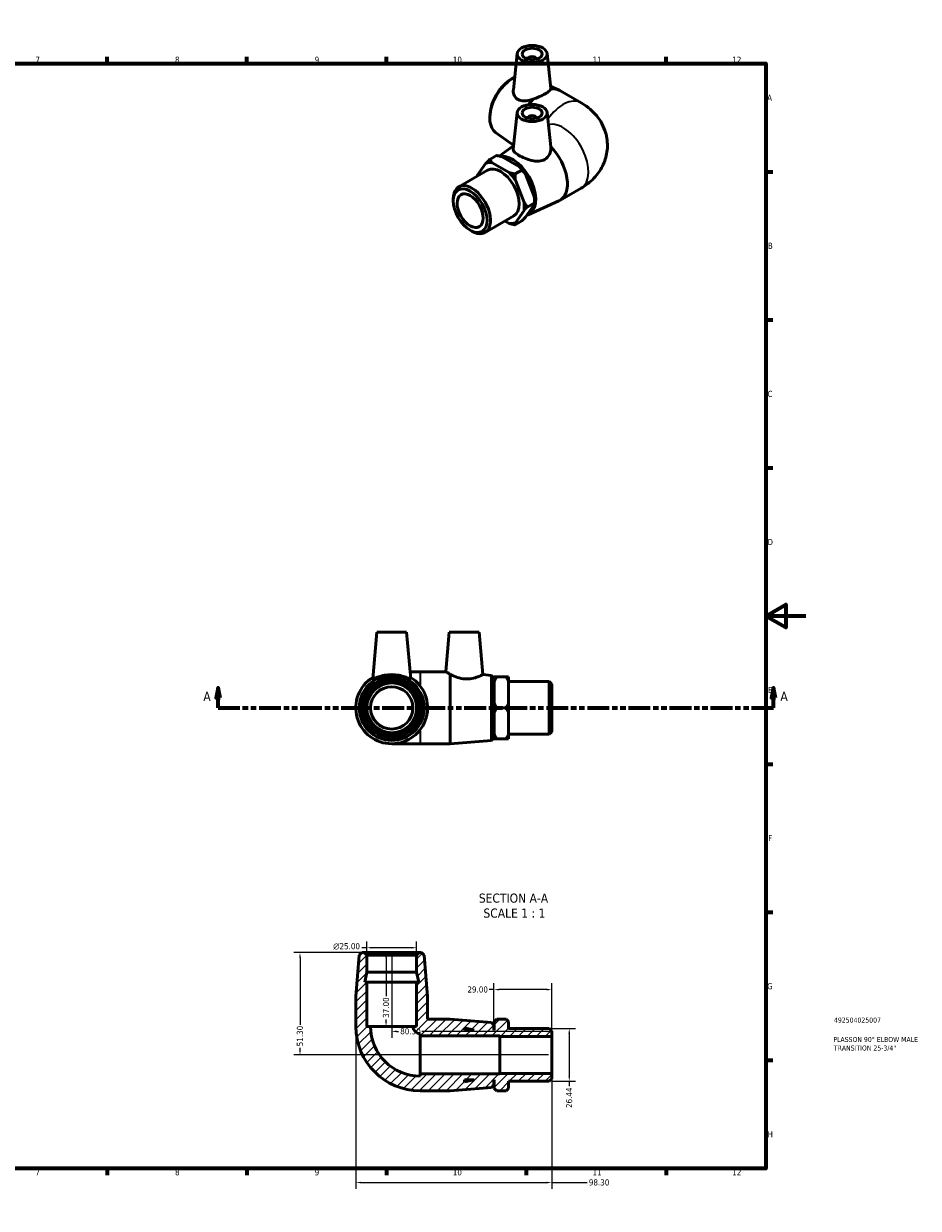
# Model space of a CAD drawing. Header units: millimetres. Extents: x 0 to 897, y -40 to 599.
# Tile 3 of 3: x 449 to 897, y 0 to 594. Entities that reach past the tile are written whole.
import ezdxf

# ---------------------------------------------------------------- set-up
doc = ezdxf.new("R2010")
doc.units = ezdxf.units.MM
doc.linetypes.add('DOUBLE_DASH_CHAIN', pattern=[1.2403, 0.6614, -0.0827, 0.1654, -0.0827, 0.1654, -0.0827])
for name, color, linetype, lineweight in [('Border (ANSI)', 7, 'Continuous', 70), ('Dimension (ANSI)', 7, 'Continuous', 25), ('Hatch (ANSI)', 7, 'Continuous', 18), ('Section Line (ANSI)', 7, 'DOUBLE_DASH_CHAIN', 70), ('Symbol (ANSI)', 7, 'Continuous', 25), ('Title (ISO)', 7, 'Continuous', 50), ('Visible (ANSI)', 7, 'Continuous', 50), ('Visible Narrow (ANSI)', 7, 'Continuous', 35)]:
    doc.layers.add(name, color=color, linetype=linetype, lineweight=lineweight)
doc.styles.add('Label Text (ANSI)', font='tahoma.ttf')
doc.styles.add('Note Text (ANSI)', font='tahoma.ttf')
doc.styles.add('Note Text (ISO)', font='tahoma.ttf')
doc.dimstyles.new('Default - mm (ANSI)', dxfattribs={"dimtxt": 3.048, "dimasz": 2.5, "dimexe": 3.175, "dimexo": 1.6002, "dimgap": 0.8, "dimtad": 0, "dimtoh": 1, "dimrnd": 1e-08, "dimzin": 4, "dimdsep": 46, "dimtxsty": 'Note Text (ANSI)', "dimcen": 0.09, "dimdle": 10, "dimclrd": 256, "dimclre": 256, "dimclrt": 230, "dimadec": 1, "dimazin": 1, "dimtfac": 1, "dimtofl": 0, "dimtmove": 0, "dimatfit": 3, "dimfxl": 1, "dimtolj": 1, "dimtzin": 4, "dimlwd": -1, "dimlwe": -1, "dimarcsym": 0})

# ---------------------------------------------------------------- blocks, each defined once
blk = doc.blocks.new('Borders Default Border')
at = {"layer": 'Border (ANSI)'}
for p, q in [((70.08, 574), (70.08, 577.45)), ((140.17, 574), (140.17, 577.45)), ((210.25, 574), (210.25, 577.45)), ((280.33, 574), (280.33, 577.45)), ((350.42, 574), (350.42, 577.45)), ((490.58, 574), (490.58, 577.45)), ((560.67, 574), (560.67, 577.45)), ((630.75, 574), (630.75, 577.45)), ((700.83, 574), (700.83, 577.45)), ((770.92, 574), (770.92, 577.45)), ((20, 519.75), (16.55, 519.75)), ((821, 519.75), (824.45, 519.75)), ((20, 445.5), (16.55, 445.5)), ((821, 445.5), (824.45, 445.5)), ((20, 371.25), (16.55, 371.25)), ((821, 371.25), (824.45, 371.25)), ((20, 222.75), (16.55, 222.75)), ((821, 222.75), (824.45, 222.75)), ((20, 148.5), (16.55, 148.5)), ((821, 148.5), (824.45, 148.5)), ((20, 74.25), (16.55, 74.25)), ((821, 74.25), (824.45, 74.25)), ((70.08, 20), (70.08, 16.55)), ((140.17, 20), (140.17, 16.55)), ((210.25, 20), (210.25, 16.55)), ((280.33, 20), (280.33, 16.55)), ((350.42, 20), (350.42, 16.55)), ((490.58, 20), (490.58, 16.55)), ((560.67, 20), (560.67, 16.55)), ((630.75, 20), (630.75, 16.55)), ((700.83, 20), (700.83, 16.55)), ((770.92, 20), (770.92, 16.55))]:
    blk.add_line(p, q, dxfattribs=at)
at = {"layer": 'Border (ANSI)', "flags": 128}
for points in [[(420.5, 594), (420.5, 574), (414.73, 584), (426.27, 584), (420.5, 574)], [(20, 20), (20, 574), (821, 574), (821, 20), (20, 20)], [(0, 297), (20, 297), (10, 302.77), (10, 291.23), (20, 297)], [(841, 297), (821, 297), (831, 302.77), (831, 291.23), (821, 297)], [(420.5, 0), (420.5, 20), (414.73, 10), (426.27, 10), (420.5, 20)]]:
    blk.add_lwpolyline(points, dxfattribs=at)
at = {"layer": 'Border (ANSI)', "color": 230, "true_color": 0xff0080, "attachment_point": 7, "style": 'Note Text (ANSI)'}
for s, insert, char_height in [('1', (34.35, 574.4), 3.05), ('2', (104.2, 574.4), 3.05), ('3', (174.26, 574.34), 3.05), ('4', (244.23, 574.4), 3.05), ('5', (314.48, 574.34), 3.05), ('6', (384.49, 574.34), 3.05), ('7', (454.6, 574.4), 3.05), ('8', (524.63, 574.33), 3.05), ('9', (594.7, 574.34), 3.05), ('10', (663.96, 574.34), 3.048), ('11', (734.04, 574.4), 3.048), ('12', (804.13, 574.4), 3.048), ('A', (16.78, 555.35), 3.05), ('A', (821.63, 555.35), 3.05), ('B', (17.15, 481.1), 3.05), ('B', (821.99, 481.1), 3.05), ('C', (16.95, 406.8), 3.05), ('C', (821.8, 406.8), 3.05), ('D', (16.96, 332.6), 3.05), ('D', (821.81, 332.6), 3.05), ('E', (17.21, 258.35), 3.05), ('E', (822.05, 258.35), 3.05), ('F', (17.29, 184.1), 3.05), ('F', (822.14, 184.1), 3.05), ('G', (16.81, 109.79), 3.05), ('G', (821.66, 109.79), 3.05), ('H', (16.97, 35.6), 3.05), ('H', (821.81, 35.6), 3.05), ('1', (34.35, 16.55), 3.05), ('2', (104.2, 16.55), 3.05), ('3', (174.26, 16.49), 3.05), ('4', (244.23, 16.55), 3.05), ('5', (314.48, 16.49), 3.05), ('6', (384.49, 16.49), 3.05), ('7', (454.6, 16.55), 3.05), ('8', (524.63, 16.48), 3.05), ('9', (594.7, 16.49), 3.05), ('10', (663.96, 16.49), 3.048), ('11', (734.04, 16.55), 3.048), ('12', (804.13, 16.55), 3.048)]:
    blk.add_mtext(s, dxfattribs=dict(at, insert=insert, char_height=char_height))
blk = doc.blocks.new('Title Blocks ISO')
at = {"layer": 'Title (ISO)', "color": 232, "true_color": 0xca0064, "style": 'Note Text (ISO)'}
for tag, p in [('PART_NUMBER_001', (34.16, 73.13)), ('DESCRIPTION_001', (33.84, 63.4)), ('DESCRIPTION_002', (34.09, 59.12))]:
    blk.add_attdef(tag, p, '', height=2.5, dxfattribs=at)
blk = doc.blocks.new('2dTransSection0')
at = {"layer": 'Section Line (ANSI)', "linetype": 'Continuous'}
for p, q in [((546.21, 260.93), (545.21, 255.93)), ((545.21, 255.93), (547.21, 255.93)), ((546.21, 255.93), (546.21, 260.93)), ((547.21, 255.93), (546.21, 260.93)), ((546.21, 250.93), (546.21, 255.93)), ((824.82, 260.93), (823.82, 255.93)), ((823.82, 255.93), (825.82, 255.93)), ((824.82, 255.93), (824.82, 260.93)), ((825.82, 255.93), (824.82, 260.93)), ((824.82, 250.93), (824.82, 255.93)), ((546.21, 250.93), (557.2, 250.93)), ((813.83, 250.93), (824.82, 250.93))]:
    blk.add_line(p, q, dxfattribs=at)
at = {"layer": 'Section Line (ANSI)', "linetype": 'DOUBLE_DASH_CHAIN', "ltscale": 16.597679}
blk.add_line((546.21, 250.93), (824.82, 250.93), dxfattribs=at)
at = {"layer": 'Section Line (ANSI)', "linetype": 'Continuous', "flags": 128}
for points in [[(547.21, 255.93), (546.21, 260.93), (545.21, 255.93), (547.21, 255.93)], [(825.82, 255.93), (824.82, 260.93), (823.82, 255.93), (825.82, 255.93)]]:
    blk.add_lwpolyline(points, dxfattribs=at)
at = {"layer": 'Section Line (ANSI)'}
for points in [[(547.21, 255.93), (546.21, 260.93), (545.21, 255.93), (547.21, 255.93)], [(825.82, 255.93), (824.82, 260.93), (823.82, 255.93), (825.82, 255.93)]]:
    blk.add_solid(points, dxfattribs=at)
at = {"layer": 'Section Line (ANSI)', "char_height": 4.57, "attachment_point": 7, "style": 'Label Text (ANSI)'}
for insert in [(538.85, 254.43), (828.29, 254.43)]:
    blk.add_mtext('A', dxfattribs=dict(at, insert=insert))
blk = doc.blocks.new('*D7')
at = {"layer": 'Defpoints', "color": 0, "transparency": 16777216}
for p in [(620.83, 130.66), (620.83, 126.96), (645.83, 126.96)]:
    blk.add_point(p, dxfattribs=at)
at = {"layer": 'Dimension (ANSI)', "transparency": 16777216}
for p, q in [((620.83, 128.56), (620.83, 133.84)), ((645.83, 128.56), (645.83, 133.84)), ((620.83, 130.66), (618.33, 130.66)), ((643.33, 130.66), (623.33, 130.66))]:
    blk.add_line(p, q, dxfattribs=at)
for points in [[(623.33, 131.08), (623.33, 130.25), (620.83, 130.66)], [(643.33, 131.08), (643.33, 130.25), (645.83, 130.66)]]:
    blk.add_solid(points, dxfattribs=at)
at = {"layer": 'Dimension (ANSI)', "color": 230, "true_color": 0xff0080, "transparency": 16777216, "insert": (603.98, 132.96), "char_height": 3.048, "attachment_point": 1, "style": 'Note Text (ANSI)'}
blk.add_mtext('\\A1;\\fAIGDT|b0|i0;\\H3.0480;\\ln\\fTahoma|b0|i0;\\H3.0480;25.00', dxfattribs=at)
blk = doc.blocks.new('*D8')
at = {"layer": 'Defpoints', "color": 0, "transparency": 16777216}
for p in [(619.58, 128.21), (587.33, 76.91), (713.63, 76.91)]:
    blk.add_point(p, dxfattribs=at)
at = {"layer": 'Dimension (ANSI)', "transparency": 16777216}
for p, q in [((617.98, 128.21), (584.16, 128.21)), ((587.33, 125.71), (587.33, 92.02)), ((587.33, 79.41), (587.33, 80.42)), ((712.03, 76.91), (584.16, 76.91))]:
    blk.add_line(p, q, dxfattribs=at)
for points in [[(586.91, 125.71), (587.75, 125.71), (587.33, 128.21)], [(586.91, 79.41), (587.75, 79.41), (587.33, 76.91)]]:
    blk.add_solid(points, dxfattribs=at)
at = {"layer": 'Dimension (ANSI)', "color": 230, "true_color": 0xff0080, "transparency": 16777216, "insert": (585.74, 81.22), "char_height": 3.048, "attachment_point": 1, "rotation": 90, "style": 'Note Text (ANSI)'}
blk.add_mtext('\\A1;51.30', dxfattribs=at)
blk = doc.blocks.new('*D9')
at = {"layer": 'Defpoints', "color": 0, "transparency": 16777216}
for p in [(615.33, 91.21), (713.63, 67.65), (713.63, 12.91)]:
    blk.add_point(p, dxfattribs=at)
at = {"layer": 'Dimension (ANSI)', "transparency": 16777216}
for p, q in [((615.33, 89.61), (615.33, 9.74)), ((713.63, 66.05), (713.63, 9.74)), ((617.83, 12.91), (711.13, 12.91)), ((713.63, 12.91), (731.41, 12.91))]:
    blk.add_line(p, q, dxfattribs=at)
for points in [[(617.83, 13.33), (617.83, 12.5), (615.33, 12.91)], [(711.13, 13.33), (711.13, 12.5), (713.63, 12.91)]]:
    blk.add_solid(points, dxfattribs=at)
at = {"layer": 'Dimension (ANSI)', "color": 230, "true_color": 0xff0080, "transparency": 16777216, "insert": (732.21, 14.51), "char_height": 3.048, "attachment_point": 1, "style": 'Note Text (ANSI)'}
blk.add_mtext('\\A1;98.30', dxfattribs=at)
blk = doc.blocks.new('*D10')
at = {"layer": 'Defpoints', "color": 0, "transparency": 16777216}
for p in [(712.38, 90.13), (712.38, 63.69), (722.38, 63.69)]:
    blk.add_point(p, dxfattribs=at)
at = {"layer": 'Dimension (ANSI)', "transparency": 16777216}
for p, q in [((713.98, 90.13), (725.56, 90.13)), ((722.38, 87.63), (722.38, 66.19)), ((713.98, 63.69), (725.56, 63.69)), ((722.38, 63.69), (722.38, 61.19))]:
    blk.add_line(p, q, dxfattribs=at)
for points in [[(721.96, 87.63), (722.8, 87.63), (722.38, 90.13)], [(721.96, 66.19), (722.8, 66.19), (722.38, 63.69)]]:
    blk.add_solid(points, dxfattribs=at)
at = {"layer": 'Dimension (ANSI)', "color": 230, "true_color": 0xff0080, "transparency": 16777216, "insert": (720.79, 50.29), "char_height": 3.048, "attachment_point": 1, "rotation": 90, "style": 'Note Text (ANSI)'}
blk.add_mtext('\\A1;26.44', dxfattribs=at)
blk = doc.blocks.new('*D11')
at = {"layer": 'Defpoints', "color": 0, "transparency": 16777216}
for p in [(633.33, 128.21), (630.5, 91.21), (633.33, 91.21)]:
    blk.add_point(p, dxfattribs=at)
at = {"layer": 'Dimension (ANSI)', "transparency": 16777216}
for p, q in [((630.5, 125.71), (630.5, 106.34)), ((630.5, 93.71), (630.5, 94.69))]:
    blk.add_line(p, q, dxfattribs=at)
for points in [[(630.08, 125.71), (630.91, 125.71), (630.5, 128.21)], [(630.08, 93.71), (630.91, 93.71), (630.5, 91.21)]]:
    blk.add_solid(points, dxfattribs=at)
at = {"layer": 'Dimension (ANSI)', "color": 230, "true_color": 0xff0080, "transparency": 16777216, "insert": (628.91, 95.49), "char_height": 3.048, "attachment_point": 1, "rotation": 90, "style": 'Note Text (ANSI)'}
blk.add_mtext('\\A1;37.00', dxfattribs=at)
blk = doc.blocks.new('*D12')
at = {"layer": 'Defpoints', "color": 0, "transparency": 16777216}
for p in [(684.63, 109.66), (684.63, 91.86), (713.63, 86.16)]:
    blk.add_point(p, dxfattribs=at)
at = {"layer": 'Dimension (ANSI)', "transparency": 16777216}
for p, q in [((684.63, 109.66), (682.13, 109.66)), ((684.63, 93.46), (684.63, 112.84)), ((711.13, 109.66), (687.13, 109.66)), ((713.63, 87.76), (713.63, 112.84))]:
    blk.add_line(p, q, dxfattribs=at)
for points in [[(687.13, 110.08), (687.13, 109.24), (684.63, 109.66)], [(711.13, 110.08), (711.13, 109.24), (713.63, 109.66)]]:
    blk.add_solid(points, dxfattribs=at)
at = {"layer": 'Dimension (ANSI)', "color": 230, "true_color": 0xff0080, "transparency": 16777216, "insert": (671.3, 111.25), "char_height": 3.048, "attachment_point": 1, "style": 'Note Text (ANSI)'}
blk.add_mtext('\\A1;29.00', dxfattribs=at)
blk = doc.blocks.new('*D13')
at = {"layer": 'Defpoints', "color": 0, "transparency": 16777216}
for p in [(633.33, 128.21), (633.33, 88.71), (713.63, 76.91)]:
    blk.add_point(p, dxfattribs=at)
at = {"layer": 'Dimension (ANSI)', "transparency": 16777216}
for p, q in [((633.33, 126.61), (633.33, 85.53)), ((635.83, 88.71), (636.79, 88.71)), ((711.13, 88.71), (648.49, 88.71))]:
    blk.add_line(p, q, dxfattribs=at)
for points in [[(635.83, 89.13), (635.83, 88.29), (633.33, 88.71)], [(711.13, 89.13), (711.13, 88.29), (713.63, 88.71)]]:
    blk.add_solid(points, dxfattribs=at)
at = {"layer": 'Dimension (ANSI)', "color": 230, "true_color": 0xff0080, "transparency": 16777216, "insert": (637.59, 90.3), "char_height": 3.048, "attachment_point": 1, "style": 'Note Text (ANSI)'}
blk.add_mtext('\\A1;80.30', dxfattribs=at)

msp = doc.modelspace()

# ---------------------------------------------------------------- hatches: boundary and pattern name
at = {"layer": 'Hatch (ANSI)'}
h = msp.add_hatch(dxfattribs=at)
h.set_pattern_fill('ANSI31', color=256, scale=25.4, style=0)
h.set_pattern_definition([(45, (0, 0), (-2.245064, 2.245064), [])])
edge = h.paths.add_edge_path()
edge.add_line((645.83, 113.407), (645.83, 91.207))
edge.add_line((645.83, 91.207), (643.955, 91.207))
edge.add_ellipse((647.63, 91.207), major_axis=(-3.675, 0), ratio=1, start_angle=0, end_angle=90)
edge.add_line((647.63, 87.532), (647.63, 86.407))
edge.add_line((647.63, 86.407), (687.53, 86.407))
edge.add_line((687.53, 86.407), (687.53, 86.162))
edge.add_line((687.53, 86.162), (713.63, 86.162))
edge.add_line((713.63, 86.162), (713.63, 88.878))
edge.add_line((713.63, 88.878), (712.38, 90.128))
edge.add_line((712.38, 90.128), (691.98, 90.128))
edge.add_line((691.98, 90.128), (691.98, 93.657))
edge.add_line((691.98, 93.657), (690.73, 94.907))
edge.add_line((690.73, 94.907), (685.98, 94.907))
edge.add_line((685.98, 94.907), (684.73, 93.657))
edge.add_line((684.73, 93.657), (684.73, 89.407))
edge.add_line((684.73, 89.407), (684.63, 89.407))
edge.add_line((684.63, 89.407), (684.63, 91.857))
edge.add_line((684.63, 91.857), (683.384, 93.209))
edge.add_line((683.384, 93.209), (662.63, 94.907))
edge.add_line((662.63, 94.907), (651.33, 94.907))
edge.add_line((651.33, 94.907), (651.33, 106.207))
edge.add_line((651.33, 106.207), (649.632, 126.961))
edge.add_line((649.632, 126.961), (648.28, 128.207))
edge.add_line((648.28, 128.207), (647.08, 128.207))
edge.add_line((647.08, 128.207), (645.83, 126.957))
edge.add_line((645.83, 126.957), (645.83, 118.341))
edge.add_line((645.83, 118.341), (646.879, 113.407))
edge.add_line((646.879, 113.407), (645.83, 113.407))
h.paths.add_polyline_path([(669.83, 90.456), (674.764, 89.407), (669.83, 89.407)], flags=0)
edge = h.paths.add_edge_path()
edge.add_ellipse((647.63, 91.207), major_axis=(-32.3, 0), ratio=1, start_angle=0, end_angle=90)
edge.add_line((647.63, 58.907), (662.63, 58.907))
edge.add_line((662.63, 58.907), (683.384, 60.605))
edge.add_line((683.384, 60.605), (684.63, 61.957))
edge.add_line((684.63, 61.957), (684.63, 64.407))
edge.add_line((684.63, 64.407), (684.73, 64.407))
edge.add_line((684.73, 64.407), (684.73, 60.157))
edge.add_line((684.73, 60.157), (685.98, 58.907))
edge.add_line((685.98, 58.907), (690.73, 58.907))
edge.add_line((690.73, 58.907), (691.98, 60.157))
edge.add_line((691.98, 60.157), (691.98, 63.687))
edge.add_line((691.98, 63.687), (712.38, 63.687))
edge.add_line((712.38, 63.687), (713.63, 64.937))
edge.add_line((713.63, 64.937), (713.63, 67.653))
edge.add_line((713.63, 67.653), (687.53, 67.653))
edge.add_line((687.53, 67.653), (687.53, 67.407))
edge.add_line((687.53, 67.407), (647.63, 67.407))
edge.add_line((647.63, 67.407), (647.63, 66.282))
edge.add_ellipse((647.63, 91.207), major_axis=(0, -24.925), ratio=1, start_angle=270, end_angle=360, ccw=False)
edge.add_line((622.705, 91.207), (620.83, 91.207))
edge.add_line((620.83, 91.207), (620.83, 113.407))
edge.add_line((620.83, 113.407), (619.782, 113.407))
edge.add_line((619.782, 113.407), (620.83, 118.341))
edge.add_line((620.83, 118.341), (620.83, 126.957))
edge.add_line((620.83, 126.957), (619.58, 128.207))
edge.add_line((619.58, 128.207), (618.38, 128.207))
edge.add_line((618.38, 128.207), (617.028, 126.961))
edge.add_line((617.028, 126.961), (615.33, 106.207))
edge.add_line((615.33, 106.207), (615.33, 91.207))
h.paths.add_polyline_path([(674.764, 64.407), (669.83, 63.359), (669.83, 64.407)], flags=0)

# ---------------------------------------------------------------- linework, layer by layer
at = {"layer": 'Visible (ANSI)'}
for p, q in [((696.294, 579.057), (694.341, 560.847)), ((701.779, 576.339), (701.779, 576.152)), ((705.779, 576.339), (705.779, 576.152)), ((711.265, 579.057), (713.143, 561.547)), ((692.186, 565.433), (692.978, 565.975)), ((713.029, 562.61), (717.174, 560.747)), ((717.712, 560.473), (728.318, 554.365)), ((682.644, 548.863), (682.573, 547.907)), ((696.294, 549.495), (694.316, 531.047)), ((701.779, 546.776), (701.779, 546.59)), ((705.779, 546.776), (705.779, 546.59)), ((711.265, 549.495), (713.107, 532.313)), ((685.459, 539.494), (694.524, 532.987)), ((687.193, 527.637), (694.514, 532.892)), ((680.597, 524.022), (676.263, 517.839)), ((685.854, 527.913), (682.496, 525.979)), ((692.309, 519.31), (683.642, 524.301)), ((688.768, 527.253), (697.436, 522.262)), ((666.953, 512.211), (681.378, 520.518)), ((695.223, 518.65), (698.582, 520.584)), ((700.481, 518.475), (704.815, 507.301)), ((699.688, 504.349), (695.355, 515.523)), ((717.712, 505.414), (728.318, 511.522)), ((664.202, 505.12), (664.202, 506.138)), ((701.702, 498.186), (717.174, 505.139)), ((704.946, 505.193), (704.946, 504.175)), ((695.355, 494.1), (699.688, 500.283)), ((704.815, 503.236), (700.481, 497.053)), ((701.587, 502.241), (704.946, 504.175)), ((680.148, 489.298), (694.573, 497.605)), ((690.156, 495.061), (692.309, 493.821)), ((698.582, 495.095), (695.223, 493.161)), ((672.634, 490.478), (673.515, 489.967)), ((625.83, 288.927), (623.781, 265.506)), ((625.83, 288.927), (640.83, 288.927)), ((640.83, 288.927), (642.879, 265.506)), ((662.13, 288.927), (660.397, 269.11)), ((662.13, 288.927), (677.13, 288.927)), ((677.13, 288.927), (678.997, 267.588)), ((647.63, 268.927), (642.58, 268.927)), ((660.695, 268.927), (647.63, 268.927)), ((662.63, 267.829), (662.63, 232.927)), ((683.384, 267.229), (678.997, 267.588)), ((683.384, 234.625), (683.384, 267.229)), ((684.63, 265.877), (683.384, 267.229)), ((684.63, 265.877), (684.63, 235.977)), ((684.73, 263.427), (684.63, 263.427)), ((684.73, 264.029), (684.73, 266.516)), ((684.73, 253.414), (684.73, 264.029)), ((685.98, 266.516), (690.73, 266.516)), ((691.98, 266.516), (691.98, 264.029)), ((712.38, 264.148), (691.98, 264.148)), ((691.98, 264.029), (691.98, 253.414)), ((712.38, 237.707), (712.38, 264.148)), ((713.63, 262.898), (712.38, 264.148)), ((713.63, 262.898), (713.63, 238.957)), ((684.73, 248.441), (684.73, 253.414)), ((685.98, 250.927), (690.73, 250.927)), ((691.98, 253.414), (691.98, 248.441)), ((684.73, 237.825), (684.73, 248.441)), ((691.98, 248.441), (691.98, 237.825)), ((684.73, 238.427), (684.63, 238.427)), ((684.73, 235.339), (684.73, 237.825)), ((691.98, 237.825), (691.98, 235.339)), ((712.38, 237.707), (691.98, 237.707)), ((713.63, 238.957), (712.38, 237.707)), ((633.33, 232.927), (647.63, 232.927)), ((662.63, 232.927), (647.63, 232.927)), ((683.384, 234.625), (662.63, 232.927)), ((684.63, 235.977), (683.384, 234.625)), ((685.98, 235.339), (690.73, 235.339)), ((617.028, 126.961), (615.33, 106.207)), ((618.38, 128.207), (617.028, 126.961)), ((619.58, 128.207), (618.38, 128.207)), ((620.83, 126.957), (619.58, 128.207)), ((647.08, 128.207), (619.58, 128.207)), ((620.83, 118.341), (620.83, 126.957)), ((620.83, 126.957), (645.83, 126.957)), ((647.08, 128.207), (645.83, 126.957)), ((645.83, 126.957), (645.83, 118.341)), ((648.28, 128.207), (647.08, 128.207)), ((649.632, 126.961), (648.28, 128.207)), ((651.33, 106.207), (649.632, 126.961)), ((619.782, 113.407), (620.83, 118.341)), ((620.83, 113.407), (619.782, 113.407)), ((620.83, 118.341), (645.83, 118.341)), ((620.83, 91.207), (620.83, 113.407)), ((620.83, 113.407), (645.83, 113.407)), ((645.83, 118.341), (646.879, 113.407)), ((645.83, 113.407), (645.83, 91.207)), ((646.879, 113.407), (645.83, 113.407)), ((615.33, 106.207), (615.33, 91.207)), ((651.33, 94.907), (651.33, 106.207)), ((622.705, 91.207), (620.83, 91.207)), ((622.705, 91.207), (643.955, 91.207)), ((645.83, 91.207), (643.955, 91.207)), ((662.63, 94.907), (651.33, 94.907)), ((683.384, 93.209), (662.63, 94.907)), ((669.83, 90.456), (674.764, 89.407)), ((669.83, 89.407), (669.83, 90.456)), ((674.764, 89.407), (669.83, 89.407)), ((684.63, 91.857), (683.384, 93.209)), ((684.63, 89.407), (684.63, 91.857)), ((684.73, 89.407), (684.63, 89.407)), ((685.98, 94.907), (684.73, 93.657)), ((684.73, 93.657), (684.73, 89.407)), ((685.98, 94.907), (690.73, 94.907)), ((691.98, 93.657), (690.73, 94.907)), ((691.98, 90.128), (691.98, 93.657)), ((712.38, 90.128), (691.98, 90.128)), ((713.63, 88.878), (712.38, 90.128)), ((647.63, 87.532), (647.63, 86.407)), ((647.63, 86.407), (687.53, 86.407)), ((647.63, 86.407), (647.63, 67.407)), ((687.53, 86.407), (687.53, 86.162)), ((687.53, 86.162), (713.63, 86.162)), ((687.53, 86.162), (687.53, 67.653)), ((713.63, 86.162), (713.63, 88.878)), ((713.63, 86.162), (713.63, 67.653)), ((687.53, 67.407), (647.63, 67.407)), ((647.63, 67.407), (647.63, 66.282)), ((713.63, 67.653), (687.53, 67.653)), ((687.53, 67.653), (687.53, 67.407)), ((713.63, 64.937), (713.63, 67.653)), ((662.63, 58.907), (683.384, 60.605)), ((674.764, 64.407), (669.83, 63.359)), ((669.83, 63.359), (669.83, 64.407)), ((669.83, 64.407), (674.764, 64.407)), ((683.384, 60.605), (684.63, 61.957)), ((684.63, 61.957), (684.63, 64.407)), ((684.63, 64.407), (684.73, 64.407)), ((684.73, 64.407), (684.73, 60.157)), ((684.73, 60.157), (685.98, 58.907)), ((690.73, 58.907), (691.98, 60.157)), ((691.98, 60.157), (691.98, 63.687)), ((691.98, 63.687), (712.38, 63.687)), ((712.38, 63.687), (713.63, 64.937)), ((647.63, 58.907), (662.63, 58.907)), ((690.73, 58.907), (685.98, 58.907))]:
    msp.add_line(p, q, dxfattribs=at)
for radius in [16.302, 14.95, 13.75, 12.5, 10.625]:
    msp.add_circle((633.33, 250.927), radius, dxfattribs=at)
for centre, radius, start, end in [((633.33, 250.927), 18, 121.803791, 58.196209), ((647.63, 91.207), 32.3, 180, 270), ((647.63, 91.207), 24.925, 180, 270), ((647.63, 91.207), 3.675, 180, 270)]:
    msp.add_arc(centre, radius, start, end, dxfattribs=at)
for centre, major_axis, ratio in [((703.779, 578.791), (-7.5, 0), 0.5758617), ((703.779, 578.791), (-5, 0), 0.5758617), ((703.779, 549.229), (-7.5, 0), 0.5758617), ((703.779, 549.229), (-5, 0), 0.5758617), ((672.667, 500.245), (-5.974, 10.373), 0.5780931), ((672.667, 500.245), (-4.618, 8.02), 0.5780931)]:
    msp.add_ellipse(centre, major_axis=major_axis, ratio=ratio, dxfattribs=at)
for centre, major_axis, ratio, start_param, end_param in [((703.779, 576.339), (-2, 0), 0.5758617, 2.9729035, 6.4518745), ((694.054, 553.325), (-8.135, -14.127), 0.5780931, 3.8412916, 6.2251868), ((693.173, 553.832), (-7.461, -12.955), 0.5780931, 4.0185648, 5.4062132), ((708.729, 544.874), (8.983, 15.599), 0.5780931, 0, 0.4322674), ((708.729, 544.874), (-8.983, -15.599), 0.5780931, 4.2762542, 4.4873682), ((703.779, 546.776), (2, 0), 0.5758617, 6.1144961, 9.5934671), ((708.729, 521.012), (8.983, -15.599), 0.5780931, 6.2251868, 8.2901164), ((687.976, 509.061), (-8.359, 14.515), 0.5780931, 5.8743206, 6.1723187), ((694.054, 512.561), (8.135, -14.127), 0.5780931, 6.159418, 9.1777679), ((687.976, 509.061), (-8.359, 14.515), 0.5780931, 0.6383328, 0.661155), ((687.976, 509.061), (-6.597, 11.457), 0.5780931, 3.1415927, 6.2831853), ((687.976, 509.061), (8.359, -14.515), 0.5780931, 1.6855304, 1.9835285), ((693.102, 512.013), (-8.359, 14.515), 0.5780931, 4.827123, 5.1251211), ((673.551, 500.754), (6.597, -11.457), 0.5780931, 5.4958534, 10.2121098), ((693.102, 512.013), (-8.359, 14.515), 0.5780931, 3.9289245, 4.0779236), ((687.976, 509.061), (8.359, -14.515), 0.5780931, 0.6383328, 0.9363309), ((687.976, 509.061), (8.359, -14.515), 0.5780931, 5.8743206, 6.1723187)]:
    msp.add_ellipse(centre, major_axis=major_axis, ratio=ratio, start_param=start_param, end_param=end_param, dxfattribs=at)
for points, knots in [([(696.69, 555.921), (695.906, 556.351), (695.255, 557.032), (694.439, 558.678), (694.272, 559.633), (694.321, 560.625), (694.329, 560.735), (694.342, 560.847)], [0, 0, 0, 0, 0.34962317, 0.34962317, 0.69924633, 0.69924633, 0.74284921, 0.74284921, 0.74284921, 0.74284921]), ([(704.351, 556.17), (705.28, 556.476), (706.241, 556.851), (708.334, 557.767), (709.432, 558.325), (711.185, 559.335), (711.929, 559.838), (712.794, 560.624), (713.023, 560.935), (713.108, 561.213)], [0.8564115, 0.8564115, 0.8564115, 0.8564115, 1.1438393, 1.1438393, 1.5157619, 1.5157619, 1.8876846, 1.8876846, 2.1751124, 2.1751124, 2.1751124, 2.1751124]), ([(713.142, 561.547), (713.146, 561.515), (713.147, 561.483), (713.145, 561.374), (713.133, 561.295), (713.108, 561.213)], [3.54221286, 3.54221286, 3.54221286, 3.54221286, 3.57806178, 3.57806178, 3.66255665, 3.66255665, 3.66255665, 3.66255665]), ([(704.351, 556.17), (704.077, 556.08), (703.807, 555.996), (702.328, 555.565), (701.039, 555.301), (698.655, 555.236), (697.556, 555.448), (696.69, 555.921)], [-0.85641149, -0.85641149, -0.85641149, -0.85641149, -0.77191662, -0.77191662, -0.38595831, -0.38595831, 0, 0, 0, 0]), ([(728.318, 554.365), (730.79, 552.941), (733.234, 551.11), (737.378, 546.427), (739.131, 543.693), (741.105, 537.995), (741.569, 535.263), (741.475, 530.006), (740.992, 527.501), (739.313, 522.792), (738.078, 520.632), (734.99, 516.547), (733.068, 514.772), (730.185, 512.66), (729.255, 512.061), (728.318, 511.522)], [4.712389, 4.712389, 4.712389, 4.712389, 5.0265482, 5.0265482, 5.3008356, 5.3008356, 5.5081183, 5.5081183, 5.7003408, 5.7003408, 5.9084861, 5.9084861, 6.164109, 6.164109, 6.2831853, 6.2831853, 6.2831853, 6.2831853]), ([(710.182, 525.964), (709.324, 525.447), (708.257, 525.139), (705.972, 524.999), (704.752, 525.155), (702.486, 525.67), (701.273, 526.068), (699.023, 526.98), (697.986, 527.491), (696.327, 528.447), (695.605, 528.949), (694.622, 529.898), (694.359, 530.35), (694.306, 530.862), (694.306, 530.953), (694.317, 531.047)], [0, 0, 0, 0, 0.3496232, 0.3496232, 0.6992463, 0.6992463, 1.0511595, 1.0511595, 1.4030726, 1.4030726, 1.7549857, 1.7549857, 2.1068988, 2.1068988, 2.1822403, 2.1822403, 2.1822403, 2.1822403]), ([(713.108, 532.308), (713.133, 532.076), (713.145, 531.843), (713.153, 530.565), (712.916, 529.422), (711.906, 527.403), (711.13, 526.534), (710.182, 525.964)], [-0.85641149, -0.85641149, -0.85641149, -0.85641149, -0.77191662, -0.77191662, -0.38595831, -0.38595831, 0, 0, 0, 0]), ([(642.871, 265.464), (642.819, 265.384), (642.525, 265.466), (641.485, 265.869), (640.741, 266.178), (639.077, 266.746), (638.033, 267.048), (635.747, 267.471), (634.503, 267.588), (632.157, 267.588), (630.913, 267.471), (628.627, 267.048), (627.584, 266.746), (625.92, 266.178), (625.175, 265.869), (624.136, 265.466), (623.842, 265.384), (623.783, 265.475), (623.78, 265.489), (623.782, 265.506)], [0, 0, 0, 0, 0.3496232, 0.3496232, 0.6992463, 0.6992463, 1.0511595, 1.0511595, 1.4030726, 1.4030726, 1.7549857, 1.7549857, 2.1068988, 2.1068988, 2.456522, 2.456522, 2.8061452, 2.8061452, 2.8546728, 2.8546728, 2.8546728, 2.8546728]), ([(660.397, 269.11), (660.397, 269.11), (660.648, 268.952), (661.515, 268.44), (662.033, 268.143), (662.63, 267.829)], [1.51576192, 1.51576192, 1.51576192, 1.51576192, 1.88768457, 1.88768457, 2.17511235, 2.17511235, 2.17511235, 2.17511235]), ([(678.997, 267.588), (678.997, 267.588), (678.773, 267.471), (677.877, 267.048), (677.207, 266.746), (675.665, 266.178), (674.685, 265.869), (672.492, 265.466), (671.277, 265.384), (668.834, 265.551), (667.507, 265.84), (665.107, 266.631), (664.028, 267.121), (662.988, 267.642), (662.806, 267.736), (662.63, 267.829)], [1.4030726, 1.4030726, 1.4030726, 1.4030726, 1.7549857, 1.7549857, 2.1068988, 2.1068988, 2.456522, 2.456522, 2.8061452, 2.8061452, 3.1921035, 3.1921035, 3.5780618, 3.5780618, 3.6625566, 3.6625566, 3.6625566, 3.6625566])]:
    msp.add_open_spline(points, degree=3, knots=knots, dxfattribs=at)
for points in [[(713.108, 532.308), (713.108, 532.31), (713.108, 532.311), (713.107, 532.313)], [(642.879, 265.506), (642.881, 265.489), (642.878, 265.475), (642.871, 265.464)]]:
    msp.add_open_spline(points, degree=3, dxfattribs=at)
for points, weights in [([(682.496, 525.979), (681.444, 524.926), (680.597, 524.022)], [1, 1.00343091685, 1]), ([(683.642, 524.301), (683.021, 525.071), (682.496, 525.979)], [1, 1.00343091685, 1]), ([(685.854, 527.913), (687.432, 527.611), (688.768, 527.253)], [1, 1.00343091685, 1]), ([(676.263, 517.839), (676.221, 517.683), (676.193, 517.532)], [1, 1.00108589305, 1.00148441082]), ([(695.223, 518.65), (693.646, 518.952), (692.309, 519.31)], [1, 1.00343091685, 1]), ([(695.355, 515.523), (695.223, 516.991), (695.223, 518.65)], [1, 1.00343091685, 1]), ([(697.436, 522.262), (698.056, 521.492), (698.582, 520.584)], [1, 1.00343091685, 1]), ([(698.582, 520.584), (699.634, 519.531), (700.481, 518.475)], [1, 1.00343091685, 1]), ([(704.815, 507.301), (704.946, 505.833), (704.946, 504.175)], [1, 1.00343091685, 1]), ([(701.587, 502.241), (700.536, 503.294), (699.688, 504.349)], [1, 1.00343091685, 1]), ([(699.688, 500.283), (700.536, 501.188), (701.587, 502.241)], [1, 1.00343091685, 1]), ([(704.946, 504.175), (704.946, 503.727), (704.815, 503.236)], [1, 1.00343091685, 1]), ([(692.309, 493.821), (693.646, 493.464), (695.223, 493.161)], [1, 1.00343091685, 1]), ([(695.223, 493.161), (695.223, 493.608), (695.355, 494.1)], [1, 1.00343091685, 1]), ([(700.481, 497.053), (699.634, 496.148), (698.582, 495.095)], [1, 1.00343091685, 1]), ([(684.73, 264.029), (685.237, 265.228), (685.98, 266.516)], [1, 1.00343091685, 1]), ([(685.98, 266.516), (685.237, 266.516), (684.73, 266.516)], [1, 1.00343091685, 1]), ([(690.73, 266.516), (691.474, 265.228), (691.98, 264.029)], [1, 1.00343091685, 1]), ([(691.98, 266.516), (691.474, 266.516), (690.73, 266.516)], [1, 1.00343091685, 1]), ([(685.98, 250.927), (685.237, 252.215), (684.73, 253.414)], [1, 1.00343091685, 1]), ([(684.73, 248.441), (685.237, 249.639), (685.98, 250.927)], [1, 1.00343091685, 1]), ([(691.98, 253.414), (691.474, 252.215), (690.73, 250.927)], [1, 1.00343091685, 1]), ([(690.73, 250.927), (691.474, 249.639), (691.98, 248.441)], [1, 1.00343091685, 1]), ([(685.98, 235.339), (685.237, 236.627), (684.73, 237.825)], [1, 1.00343091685, 1]), ([(691.98, 237.825), (691.474, 236.627), (690.73, 235.339)], [1, 1.00343091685, 1]), ([(684.73, 235.339), (685.237, 235.339), (685.98, 235.339)], [1, 1.00343091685, 1]), ([(690.73, 235.339), (691.474, 235.339), (691.98, 235.339)], [1, 1.00343091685, 1])]:
    msp.add_rational_spline(points, weights, degree=2, dxfattribs=at)
at = {"layer": 'Visible Narrow (ANSI)'}
for p, q in [((647.63, 268.908), (647.63, 262.504)), ((647.63, 239.351), (647.63, 232.946))]:
    msp.add_line(p, q, dxfattribs=at)
for centre, major_axis, start_param, end_param in [((719.336, 538.766), (8.983, 15.599), 0, 1.4332928), ((719.336, 527.12), (-8.983, 15.599), 3.1415927, 6.1213221)]:
    msp.add_ellipse(centre, major_axis=major_axis, ratio=0.5780931, start_param=start_param, end_param=end_param, dxfattribs=at)

# ---------------------------------------------------------------- block references
msp.add_blockref('Borders Default Border', (0, 0))
msp.add_blockref('Title Blocks ISO', (821, 20)).add_auto_attribs({'PART_NUMBER_001': '492504025007', 'DESCRIPTION_001': 'PLASSON 90° ELBOW MALE', 'DESCRIPTION_002': 'TRANSITION 25-3/4"'})
at = {"layer": 'Section Line (ANSI)'}
msp.add_blockref('2dTransSection0', (0, 0), dxfattribs=at)

# ---------------------------------------------------------------- texts
at = {"layer": 'Symbol (ANSI)', "char_height": 4.572, "attachment_point": 7, "style": 'Label Text (ANSI)'}
for s, insert in [('SECTION A-A', (677.005, 153.164)), ('SCALE 1 : 1', (679.325, 145.651))]:
    msp.add_mtext(s, dxfattribs=dict(at, insert=insert))

# ---------------------------------------------------------------- dimensions: what is measured, and where the dimension line sits
at = {"layer": 'Dimension (ANSI)'}
dim = msp.add_linear_dim(base=(620.83, 130.662), p1=(645.83, 126.957), p2=(620.83, 126.957), angle=180, text='\\fAIGDT|b0|i0;\\H3.0480;\\ln\\fTahoma|b0|i0;\\H3.0480;<>', dimstyle='Default - mm (ANSI)', override={"dimtoh": 0, "dimdec": 2, "dimtp": 0, "dimtm": 0, "dimtdec": 2, "dimatfit": 2}, dxfattribs=at)
dim.commit()
dim.dimension.update_dxf_attribs({"geometry": '*D7', "text_midpoint": (610.757, 130.662), "dimtype": 160})
for base, p1, p2, angle, override, picture, middle in [((587.33, 76.907), (619.58, 128.207), (713.63, 76.907), 90, {"dimtoh": 0, "dimdec": 2, "dimtp": 0, "dimtm": 0, "dimtdec": 2, "dimatfit": 1}, '*D8', (587.33, 86.217)), ((630.497, 91.207), (633.33, 128.207), (633.33, 91.207), 270, {"dimtoh": 0, "dimdec": 2, "dimse1": 1, "dimse2": 1, "dimtp": 0, "dimtm": 0, "dimtdec": 2, "dimatfit": 1}, '*D11', (630.497, 100.517)), ((722.38, 63.687), (712.38, 90.128), (712.38, 63.687), 90, {"dimtoh": 0, "dimdec": 2, "dimtp": 0, "dimtm": 0, "dimtdec": 2, "dimatfit": 2}, '*D10', (722.38, 55.339))]:
    dim = msp.add_linear_dim(base=base, p1=p1, p2=p2, angle=angle, dimstyle='Default - mm (ANSI)', override=override, dxfattribs=at)
    dim.commit()
    dim.dimension.update_dxf_attribs({"geometry": picture, "text_midpoint": middle, "dimtype": 160})
for base, p1, p2, override, picture, middle in [((633.33, 88.71), (713.63, 76.907), (633.33, 128.207), {"dimtoh": 0, "dimdec": 2, "dimse1": 1, "dimtp": 0, "dimtm": 0, "dimtdec": 2, "dimatfit": 1}, '*D13', (642.64, 88.71)), ((684.63, 109.661), (713.63, 86.162), (684.63, 91.857), {"dimtoh": 0, "dimdec": 2, "dimtp": 0, "dimtm": 0, "dimtdec": 2, "dimatfit": 2}, '*D12', (676.315, 109.661)), ((713.63, 12.913), (615.33, 91.207), (713.63, 67.653), {"dimtoh": 0, "dimdec": 2, "dimtp": 0, "dimtm": 0, "dimtdec": 2, "dimatfit": 2}, '*D9', (737.264, 12.913))]:
    dim = msp.add_linear_dim(base=base, p1=p1, p2=p2, dimstyle='Default - mm (ANSI)', override=override, dxfattribs=at)
    dim.commit()
    dim.dimension.update_dxf_attribs({"geometry": picture, "text_midpoint": middle, "dimtype": 160})

doc.saveas('drawing.dxf')
